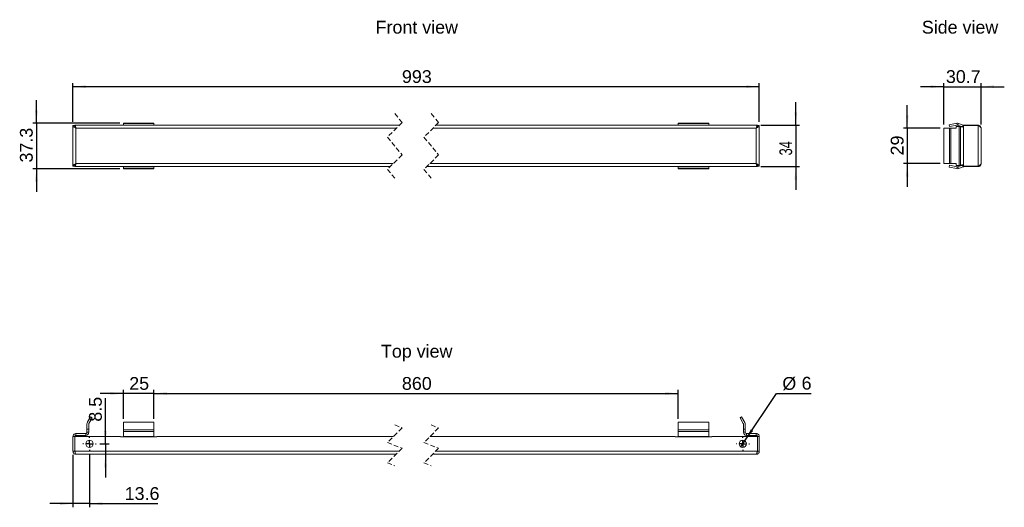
# Paper-space layout 'CJDN1810R5' of a CAD drawing. Header units: millimetres. Extents: x 41 to 850, y 178 to 579.
import ezdxf

# ---------------------------------------------------------------- set-up
doc = ezdxf.new("R2010")
doc.units = ezdxf.units.MM
doc.linetypes.add('HIDDEN', pattern=[1.905, 1.27, -0.635])
doc.layers.add('FORMAT', color=7, linetype='Continuous')
doc.styles.add('SLDTEXTSTYLE3', font='TXT', dxfattribs={"width": 0.75})
doc.styles.get("Standard").update_dxf_attribs({"font": 'arial.ttf'})

psp = doc.layouts.new('CJDN1810R5')

# ---------------------------------------------------------------- linework, layer by layer
at = {"color": 7, "linetype": 'Continuous', "lineweight": 18, "ltscale": 3}
for p, q in [((151.1, 493.54), (126.1, 493.54)), ((126.1, 493.39), (126.1, 493.54)), ((126.1, 493.39), (126.1, 491.93)), ((151.1, 493.39), (126.1, 493.39)), ((151.1, 493.54), (151.1, 493.39)), ((151.1, 491.93), (151.1, 493.39)), ((606.82, 493.54), (581.82, 493.54)), ((581.82, 493.39), (581.82, 493.54)), ((606.82, 493.39), (581.82, 493.39)), ((581.82, 491.93), (581.82, 493.39)), ((606.82, 493.54), (606.82, 493.39)), ((606.82, 493.39), (606.82, 491.93)), ((810.47, 493.49), (804.32, 492.18)), ((810.78, 492.02), (810.47, 493.49)), ((811.33, 491.98), (811.84, 493.39)), ((811.84, 493.39), (815.86, 491.93)), ((84.59, 491.57), (84.59, 458.17)), ((84.59, 491.57), (86.09, 491.57)), ((352.67, 491.87), (86.19, 491.87)), ((86.19, 491.87), (86.19, 490.96)), ((87.09, 489.37), (87.09, 460.37)), ((350.17, 489.37), (87.09, 489.37)), ((126.1, 491.93), (126.1, 491.87)), ((151.1, 491.93), (126.1, 491.93)), ((151.1, 491.87), (151.1, 491.93)), ((645.83, 489.37), (380.17, 489.37)), ((646.73, 491.87), (382.67, 491.87)), ((581.82, 491.93), (581.82, 491.87)), ((606.82, 491.93), (581.82, 491.93)), ((606.82, 491.87), (606.82, 491.93)), ((645.83, 460.37), (645.83, 489.37)), ((646.73, 491.87), (646.73, 490.96)), ((648.33, 491.57), (646.83, 491.57)), ((648.33, 458.17), (648.33, 491.57)), ((799.83, 460.37), (799.83, 489.37)), ((799.83, 489.37), (804.44, 489.37)), ((804.32, 492.18), (804.64, 490.71)), ((804.44, 460.37), (804.44, 489.37)), ((804.44, 489.37), (805.69, 489.37)), ((810.78, 492.02), (804.64, 490.71)), ((805.69, 489.37), (805.69, 460.37)), ((805.69, 489.37), (810.02, 489.37)), ((810.02, 489.37), (810.02, 490.87)), ((810.02, 490.87), (812.52, 490.87)), ((811.33, 491.98), (814.39, 490.87)), ((812.52, 490.87), (812.52, 458.87)), ((813.52, 490.87), (812.52, 490.87)), ((815.02, 490.87), (813.52, 490.87)), ((813.52, 490.87), (813.52, 458.87)), ((815.86, 491.93), (815.37, 490.6)), ((816.02, 491.87), (828.02, 491.87)), ((816.02, 491.87), (816.02, 491.57)), ((816.02, 491.57), (816.02, 490.36)), ((828.02, 491.57), (816.02, 491.57)), ((816.02, 490.36), (816.02, 459.38)), ((828.02, 491.57), (828.02, 458.17)), ((830.52, 489.37), (830.52, 460.37)), ((84.59, 458.17), (86.09, 458.17)), ((86.19, 457.87), (86.19, 458.67)), ((86.19, 457.87), (345.19, 457.87)), ((87.09, 460.37), (347.69, 460.37)), ((126.1, 457.87), (126.1, 457.81)), ((126.1, 457.81), (151.1, 457.81)), ((126.1, 456.35), (126.1, 457.81)), ((126.1, 456.35), (151.1, 456.35)), ((126.1, 456.2), (126.1, 456.35)), ((126.1, 456.2), (151.1, 456.2)), ((151.1, 457.81), (151.1, 457.87)), ((151.1, 457.81), (151.1, 456.35)), ((151.1, 456.35), (151.1, 456.2)), ((375.19, 457.87), (646.73, 457.87)), ((377.69, 460.37), (645.83, 460.37)), ((581.82, 457.87), (581.82, 457.81)), ((581.82, 457.81), (606.82, 457.81)), ((581.82, 457.81), (581.82, 456.35)), ((581.82, 456.35), (606.82, 456.35)), ((581.82, 456.2), (581.82, 456.35)), ((581.82, 456.2), (606.82, 456.2)), ((606.82, 457.81), (606.82, 457.87)), ((606.82, 456.35), (606.82, 457.81)), ((606.82, 456.35), (606.82, 456.2)), ((646.73, 457.87), (646.73, 458.78)), ((648.33, 458.17), (646.83, 458.17)), ((804.44, 460.37), (799.83, 460.37)), ((804.32, 457.56), (804.64, 459.03)), ((810.47, 456.25), (804.32, 457.56)), ((805.69, 460.37), (804.44, 460.37)), ((810.78, 457.72), (804.64, 459.03)), ((810.02, 460.37), (805.69, 460.37)), ((810.02, 458.87), (810.02, 460.37)), ((812.52, 458.87), (810.02, 458.87)), ((810.78, 457.72), (810.47, 456.25)), ((811.33, 457.76), (814.39, 458.87)), ((811.33, 457.76), (811.84, 456.35)), ((811.84, 456.35), (815.86, 457.81)), ((812.52, 458.87), (813.52, 458.87)), ((815.02, 458.87), (813.52, 458.87)), ((815.86, 457.81), (815.37, 459.15)), ((816.02, 458.17), (816.02, 459.38)), ((828.02, 458.17), (816.02, 458.17)), ((816.02, 457.87), (816.02, 458.17)), ((816.02, 457.87), (828.02, 457.87)), ((99.09, 252.44), (96.42, 247.83)), ((100.39, 251.69), (97.72, 247.08)), ((100.39, 251.69), (99.09, 252.44)), ((633.83, 252.44), (632.53, 251.69)), ((635.2, 247.08), (632.53, 251.69)), ((636.49, 247.83), (633.83, 252.44)), ((96.09, 246.58), (96.09, 242.25)), ((97.59, 246.58), (97.59, 242.25)), ((126.1, 241.8), (126.1, 247.95)), ((126.1, 247.95), (151.1, 247.95)), ((151.1, 247.95), (151.1, 241.8)), ((606.82, 247.95), (581.82, 247.95)), ((581.82, 247.95), (581.82, 241.8)), ((606.82, 241.8), (606.82, 247.95)), ((635.33, 242.25), (635.33, 246.58)), ((636.83, 242.25), (636.83, 246.58)), ((84.59, 224.25), (84.59, 236.25)), ((84.59, 236.25), (86.09, 236.25)), ((86.09, 224.25), (86.09, 236.25)), ((123.6, 236.25), (86.19, 236.25)), ((86.19, 236.25), (86.19, 224.25)), ((87.09, 237.25), (87.09, 238.75)), ((87.09, 238.75), (95.09, 238.75)), ((87.09, 237.25), (95.09, 237.25)), ((95.09, 238.75), (95.09, 237.25)), ((97.59, 242.25), (96.09, 242.25)), ((96.09, 242.25), (96.09, 239.75)), ((96.09, 239.75), (97.59, 239.75)), ((97.59, 242.25), (97.59, 239.75)), ((123.6, 236.25), (123.6, 235.97)), ((123.6, 235.97), (126.1, 235.97)), ((126.1, 240.43), (126.1, 241.8)), ((151.1, 241.8), (126.1, 241.8)), ((151.1, 240.43), (126.1, 240.43)), ((126.1, 240.43), (126.1, 236.41)), ((151.1, 236.41), (126.1, 236.41)), ((126.1, 236.41), (126.1, 236.07)), ((126.1, 236.07), (151.1, 236.07)), ((126.1, 235.97), (126.1, 236.07)), ((151.1, 241.8), (151.1, 240.43)), ((151.1, 236.41), (151.1, 240.43)), ((151.1, 236.07), (151.1, 236.41)), ((151.1, 236.07), (151.1, 235.97)), ((151.1, 235.97), (153.6, 235.97)), ((153.6, 235.97), (153.6, 236.25)), ((347.79, 236.25), (153.6, 236.25)), ((579.32, 236.25), (377.79, 236.25)), ((579.32, 236.25), (579.32, 235.97)), ((579.32, 235.97), (581.82, 235.97)), ((606.82, 241.8), (581.82, 241.8)), ((581.82, 240.43), (581.82, 241.8)), ((606.82, 240.43), (581.82, 240.43)), ((581.82, 236.41), (581.82, 240.43)), ((606.82, 236.41), (581.82, 236.41)), ((581.82, 236.41), (581.82, 236.07)), ((581.82, 236.07), (606.82, 236.07)), ((581.82, 235.97), (581.82, 236.07)), ((606.82, 241.8), (606.82, 240.43)), ((606.82, 240.43), (606.82, 236.41)), ((606.82, 236.07), (606.82, 236.41)), ((606.82, 236.07), (606.82, 235.97)), ((606.82, 235.97), (609.32, 235.97)), ((609.32, 235.97), (609.32, 236.25)), ((646.73, 236.25), (609.32, 236.25)), ((636.83, 242.25), (635.33, 242.25)), ((635.33, 239.75), (635.33, 242.25)), ((636.83, 239.75), (635.33, 239.75)), ((636.83, 239.75), (636.83, 242.25)), ((637.83, 238.75), (637.83, 237.25)), ((637.83, 238.75), (645.83, 238.75)), ((637.83, 237.25), (645.83, 237.25)), ((645.83, 237.25), (645.83, 238.75)), ((646.73, 236.25), (646.73, 224.25)), ((648.33, 236.25), (646.83, 236.25)), ((646.83, 224.25), (646.83, 236.25)), ((648.33, 224.25), (648.33, 236.25)), ((84.59, 224.25), (86.09, 224.25)), ((352.57, 224.25), (86.19, 224.25)), ((350.07, 221.75), (87.09, 221.75)), ((645.83, 221.75), (380.07, 221.75)), ((646.73, 224.25), (382.57, 224.25)), ((648.33, 224.25), (646.83, 224.25))]:
    psp.add_line(p, q, dxfattribs=at)
at = {"color": 7, "linetype": 'HIDDEN', "lineweight": 18, "ltscale": 3}
for p, q in [((354.93, 494.13), (342.93, 482.13)), ((348.93, 501.4), (354.93, 494.13)), ((384.93, 494.13), (372.93, 482.13)), ((378.93, 501.4), (384.93, 494.13)), ((342.93, 482.13), (354.93, 467.61)), ((372.93, 482.13), (384.93, 467.61)), ((354.93, 467.61), (342.93, 455.61)), ((384.93, 467.61), (372.93, 455.61)), ((342.93, 455.61), (348.93, 448.35)), ((372.93, 455.61), (378.93, 448.35)), ((354.93, 243.38), (342.93, 231.38)), ((348.93, 245.77), (354.93, 243.38)), ((384.93, 243.38), (372.93, 231.38)), ((378.93, 245.77), (384.93, 243.38)), ((342.93, 231.38), (354.93, 226.61)), ((354.93, 226.61), (342.93, 214.61)), ((372.93, 231.38), (384.93, 226.61)), ((384.93, 226.61), (372.93, 214.61)), ((342.93, 214.61), (348.93, 212.22)), ((372.93, 214.61), (378.93, 212.22))]:
    psp.add_line(p, q, dxfattribs=at)
at = {"color": 7, "linetype": 'Continuous', "lineweight": 18, "ltscale": 9}
for centre in [(98.19, 230.25), (634.73, 230.25)]:
    psp.add_circle(centre, 3, dxfattribs=at)
for centre, radius, start, end in [((810.99, 491.04), 2.5, 70, 102), ((810.99, 491.04), 1, 70, 102), ((816.2, 492.87), 1, 250, 270), ((810.99, 458.7), 2.5, 258, 290), ((810.99, 458.7), 1, 258, 290), ((816.2, 456.87), 1, 90, 110), ((98.59, 246.58), 2.5, 150.00179, 179.99719), ((98.59, 246.58), 1, 149.99058, 180.00586), ((634.33, 246.58), 1, 359.99414, 30.00942), ((634.33, 246.58), 2.5, 0.00281, 29.99821), ((95.09, 239.75), 2.5, 270.00045, 359.99961), ((95.09, 239.75), 1, 269.99821, 0.00253), ((637.83, 239.75), 2.5, 180.00039, 269.99955), ((637.83, 239.75), 1, 179.99747, 270.00179)]:
    psp.add_arc(centre, radius, start, end, dxfattribs=at)
at = {"color": 7, "linetype": 'Continuous', "lineweight": 18, "ltscale": 3}
for points, knots in [([(87.09, 489.37), (86.77, 489.55), (86.17, 489.88), (85.4, 490.4), (84.76, 490.91), (84.64, 491.37), (84.59, 491.57)], [0, 0, 0, 0, 0.316516, 0.598709, 0.822508, 1, 1, 1, 1]), ([(87.09, 489.37), (86.9, 489.64), (86.54, 490.15), (86.15, 490.89), (86.11, 491.38), (86.09, 491.57)], [0, 0, 0, 0, 0.400344, 0.766353, 1, 1, 1, 1]), ([(86.19, 491.87), (86.27, 491.81), (86.51, 491.64), (86.66, 491.04), (86.89, 490.29), (87.02, 489.69), (87.09, 489.37)], [0, 0, 0, 0, 0.108896, 0.325746, 0.636797, 1, 1, 1, 1]), ([(86.56, 490.15), (86.59, 490.13), (86.71, 490.01), (86.87, 489.74), (87.02, 489.5), (87.09, 489.37)], [0, 0, 0, 0, 0.112843, 0.530445, 1, 1, 1, 1]), ([(645.83, 489.37), (645.89, 489.62), (646, 490.12), (646.17, 490.83), (646.37, 491.38), (646.51, 491.78), (646.68, 491.85), (646.73, 491.87)], [0, 0, 0, 0, 0.2815789, 0.5730859, 0.8012965, 0.945687, 1, 1, 1, 1]), ([(648.33, 491.57), (648.28, 491.38), (648.17, 490.93), (647.54, 490.41), (646.76, 489.89), (646.15, 489.55), (645.83, 489.37)], [0, 0, 0, 0, 0.169299, 0.393911, 0.678982, 1, 1, 1, 1]), ([(646.83, 491.57), (646.81, 491.38), (646.78, 491), (646.54, 490.45), (646.21, 489.91), (645.96, 489.55), (645.83, 489.37)], [0, 0, 0, 0, 0.2261661, 0.4669711, 0.7270735, 1, 1, 1, 1]), ([(645.83, 489.37), (645.91, 489.51), (646.06, 489.76), (646.22, 490.04), (646.33, 490.13), (646.34, 490.14)], [0, 0, 0, 0, 0.5368884, 0.9473583, 1, 1, 1, 1]), ([(813.52, 490.87), (813.52, 490.83), (813.59, 490.79), (813.84, 490.7), (814.03, 490.66), (814.49, 490.57), (814.77, 490.53), (815.37, 490.45), (815.7, 490.41), (816.02, 490.36)], [0, 0, 0, 0, 0.25, 0.25, 0.5, 0.5, 0.75, 0.75, 1, 1, 1, 1]), ([(815.02, 490.87), (815.02, 490.79), (815.13, 490.7), (815.5, 490.53), (815.76, 490.45), (816.02, 490.36)], [0, 0, 0, 0, 0.5, 0.5, 1, 1, 1, 1]), ([(828.02, 491.87), (828.35, 491.87), (828.68, 491.81), (829.28, 491.55), (829.56, 491.37), (830.02, 490.91), (830.21, 490.63), (830.46, 490.02), (830.52, 489.7), (830.52, 489.37)], [0, 0, 0, 0, 0.25, 0.25, 0.5, 0.5, 0.75, 0.75, 1, 1, 1, 1]), ([(830.52, 489.37), (830.52, 489.56), (830.46, 489.74), (830.21, 490.11), (830.02, 490.29), (829.56, 490.66), (829.28, 490.84), (828.68, 491.21), (828.35, 491.39), (828.02, 491.57)], [0, 0, 0, 0, 0.25, 0.25, 0.5, 0.5, 0.75, 0.75, 1, 1, 1, 1]), ([(84.59, 458.17), (84.64, 458.36), (84.74, 458.8), (85.35, 459.31), (86.14, 459.84), (86.75, 460.18), (87.09, 460.37)], [0, 0, 0, 0, 0.166515, 0.38651, 0.665666, 1, 1, 1, 1]), ([(86.09, 458.17), (86.13, 458.45), (86.21, 459.04), (86.65, 459.74), (86.96, 460.18), (87.09, 460.37)], [0, 0, 0, 0, 0.338865, 0.718142, 1, 1, 1, 1]), ([(87.09, 460.37), (87.02, 460.05), (86.89, 459.45), (86.66, 458.7), (86.51, 458.1), (86.27, 457.93), (86.19, 457.87)], [0, 0, 0, 0, 0.363203, 0.674254, 0.891104, 1, 1, 1, 1]), ([(646.73, 457.87), (646.67, 457.9), (646.47, 458.01), (646.34, 458.45), (646.14, 459.04), (645.98, 459.72), (645.87, 460.18), (645.83, 460.37)], [0, 0, 0, 0, 0.075322, 0.237275, 0.480452, 0.781291, 1, 1, 1, 1]), ([(645.83, 460.37), (646.15, 460.19), (646.76, 459.85), (647.54, 459.33), (648.17, 458.81), (648.28, 458.36), (648.33, 458.17)], [0, 0, 0, 0, 0.321018, 0.606089, 0.830701, 1, 1, 1, 1]), ([(646.33, 459.61), (646.31, 459.64), (646.18, 459.76), (646.03, 460.03), (645.9, 460.26), (645.83, 460.37)], [0, 0, 0, 0, 0.131272, 0.568357, 1, 1, 1, 1]), ([(645.83, 460.37), (645.96, 460.19), (646.21, 459.83), (646.54, 459.29), (646.78, 458.74), (646.81, 458.36), (646.83, 458.17)], [0, 0, 0, 0, 0.2729265, 0.5330289, 0.7738339, 1, 1, 1, 1]), ([(816.02, 459.38), (815.7, 459.33), (815.37, 459.29), (814.77, 459.21), (814.49, 459.17), (814.03, 459.08), (813.84, 459.04), (813.59, 458.95), (813.52, 458.91), (813.52, 458.87)], [0, 0, 0, 0, 0.25, 0.25, 0.5, 0.5, 0.75, 0.75, 1, 1, 1, 1]), ([(816.02, 459.38), (815.76, 459.29), (815.5, 459.21), (815.13, 459.04), (815.02, 458.95), (815.02, 458.87)], [0, 0, 0, 0, 0.5, 0.5, 1, 1, 1, 1]), ([(828.02, 458.17), (828.35, 458.36), (828.68, 458.54), (829.29, 458.91), (829.56, 459.09), (830.03, 459.46), (830.21, 459.64), (830.46, 460.01), (830.52, 460.19), (830.52, 460.37)], [0, 0, 0, 0, 0.25, 0.25, 0.5, 0.5, 0.75, 0.75, 1, 1, 1, 1]), ([(830.52, 460.37), (830.52, 460.04), (830.46, 459.72), (830.21, 459.11), (830.02, 458.83), (829.56, 458.37), (829.28, 458.19), (828.68, 457.94), (828.35, 457.87), (828.02, 457.87)], [0, 0, 0, 0, 0.25, 0.25, 0.5, 0.5, 0.75, 0.75, 1, 1, 1, 1]), ([(87.09, 238.75), (86.76, 238.71), (86.11, 238.63), (85.28, 238.05), (84.7, 237.23), (84.63, 236.57), (84.59, 236.25)], [0, 0, 0, 0, 0.250001, 0.500003, 0.750001, 1, 1, 1, 1]), ([(87.09, 237.25), (86.96, 237.23), (86.7, 237.2), (86.37, 236.97), (86.13, 236.64), (86.1, 236.38), (86.09, 236.25)], [0, 0, 0, 0, 0.250003, 0.500003, 0.750003, 1, 1, 1, 1]), ([(648.33, 236.25), (648.29, 236.57), (648.22, 237.23), (647.64, 238.05), (646.81, 238.63), (646.16, 238.71), (645.83, 238.75)], [0, 0, 0, 0, 0.249999, 0.499997, 0.749999, 1, 1, 1, 1]), ([(646.83, 236.25), (646.81, 236.38), (646.78, 236.64), (646.55, 236.97), (646.22, 237.2), (645.96, 237.23), (645.83, 237.25)], [0, 0, 0, 0, 0.249997, 0.499997, 0.749997, 1, 1, 1, 1]), ([(87.09, 221.75), (86.77, 221.78), (86.12, 221.85), (85.3, 222.42), (84.71, 223.24), (84.63, 223.9), (84.59, 224.25)], [0, 0, 0, 0, 0.24635, 0.492825, 0.739303, 1, 1, 1, 1]), ([(86.33, 223.67), (86.27, 223.72), (86.11, 223.88), (86.1, 224.11), (86.09, 224.25)], [0, 0, 0, 0, 0.375479, 1, 1, 1, 1]), ([(86.19, 224.25), (86.26, 223.92), (86.39, 223.33), (86.62, 222.57), (86.77, 221.98), (87.01, 221.8), (87.09, 221.75)], [0, 0, 0, 0, 0.3631983, 0.6742474, 0.8910959, 1, 1, 1, 1]), ([(645.83, 221.75), (645.89, 221.78), (646.09, 221.89), (646.22, 222.33), (646.42, 222.93), (646.58, 223.6), (646.69, 224.06), (646.73, 224.25)], [0, 0, 0, 0, 0.076346, 0.239083, 0.482902, 0.784127, 1, 1, 1, 1]), ([(648.33, 224.25), (648.29, 223.92), (648.22, 223.26), (647.64, 222.44), (646.81, 221.86), (646.16, 221.78), (645.83, 221.75)], [0, 0, 0, 0, 0.249999, 0.499997, 0.749999, 1, 1, 1, 1]), ([(646.83, 224.25), (646.82, 224.11), (646.79, 223.87), (646.65, 223.69), (646.58, 223.6)], [0, 0, 0, 0, 0.55585, 1, 1, 1, 1])]:
    psp.add_open_spline(points, degree=3, knots=knots, dxfattribs=at)
at = {"layer": 'FORMAT', "ltscale": 3}
for p, q in [((84.59, 494.57), (84.59, 526.54)), ((648.33, 494.57), (648.33, 526.54)), ((799.83, 492.37), (799.83, 526.54)), ((830.52, 492.37), (830.52, 526.54)), ((648.33, 523.54), (84.59, 523.54)), ((799.83, 523.54), (780.78, 523.54)), ((799.83, 523.54), (830.52, 523.54)), ((830.52, 523.54), (849.57, 523.54)), ((54.59, 493.54), (54.59, 512.59)), ((678.33, 491.87), (678.33, 510.92)), ((769.83, 489.37), (769.83, 508.42)), ((123.1, 493.54), (51.59, 493.54)), ((54.59, 493.54), (54.59, 456.2)), ((649.73, 491.87), (681.33, 491.87)), ((678.33, 491.87), (678.33, 457.87)), ((796.83, 489.37), (766.83, 489.37)), ((769.83, 489.37), (769.83, 460.37)), ((123.1, 456.2), (51.59, 456.2)), ((54.59, 456.2), (54.59, 437.15)), ((649.73, 457.87), (681.33, 457.87)), ((678.33, 457.87), (678.33, 438.82)), ((796.83, 460.37), (766.83, 460.37)), ((769.83, 460.37), (769.83, 441.32)), ((126.1, 271.62), (107.05, 271.62)), ((111.3, 230.25), (111.3, 267.88)), ((126.1, 250.95), (126.1, 274.62)), ((151.1, 271.62), (126.1, 271.62)), ((151.1, 250.95), (151.1, 274.62)), ((151.1, 250.95), (151.1, 274.62)), ((151.1, 271.62), (581.82, 271.62)), ((151.1, 271.62), (170.15, 271.62)), ((581.82, 250.95), (581.82, 274.62)), ((636.4, 232.74), (662.49, 271.62)), ((662.49, 271.62), (690.85, 271.62)), ((106.69, 230.25), (114.3, 230.25)), ((111.3, 230.25), (111.3, 221.75)), ((633.06, 227.75), (636.4, 232.74)), ((84.59, 221.25), (84.59, 178.18)), ((98.19, 221.75), (98.19, 178.18)), ((111.3, 221.75), (111.3, 202.7)), ((84.59, 181.18), (65.54, 181.18)), ((98.19, 181.18), (84.59, 181.18)), ((98.19, 181.18), (154.28, 181.18))]:
    psp.add_line(p, q, dxfattribs=at)
at = {"layer": 'FORMAT', "color": 0, "ltscale": 3}
for p, q in [((98.19, 235.25), (98.19, 235.75)), ((634.73, 235.25), (634.73, 235.75)), ((93.19, 230.25), (92.69, 230.25)), ((98.19, 230.25), (95.69, 230.25)), ((98.19, 230.25), (98.19, 232.75)), ((98.19, 230.25), (98.19, 227.75)), ((98.19, 230.25), (100.69, 230.25)), ((103.19, 230.25), (103.69, 230.25)), ((629.73, 230.25), (629.23, 230.25)), ((634.73, 230.25), (632.23, 230.25)), ((634.73, 230.25), (634.73, 232.75)), ((634.73, 230.25), (634.73, 227.75)), ((634.73, 230.25), (637.23, 230.25)), ((639.73, 230.25), (640.23, 230.25)), ((98.19, 225.25), (98.19, 224.75)), ((634.73, 225.25), (634.73, 224.75))]:
    psp.add_line(p, q, dxfattribs=at)
at = {"layer": 'FORMAT', "ltscale": 3}
for points in [[(84.59, 523.54), (95.26, 522.4), (95.26, 524.69)], [(648.33, 523.54), (637.66, 524.69), (637.66, 522.4)], [(799.83, 523.54), (789.16, 524.69), (789.16, 522.4)], [(830.52, 523.54), (841.19, 522.4), (841.19, 524.69)], [(54.59, 493.54), (55.73, 504.21), (53.44, 504.21)], [(678.33, 491.87), (679.48, 502.54), (677.19, 502.54)], [(769.83, 489.37), (770.97, 500.04), (768.69, 500.04)], [(54.59, 456.2), (53.44, 445.53), (55.73, 445.53)], [(678.33, 457.87), (677.19, 447.2), (679.48, 447.2)], [(769.83, 460.37), (768.69, 449.7), (770.97, 449.7)], [(126.1, 271.62), (115.43, 272.76), (115.43, 270.47)], [(151.1, 271.62), (161.76, 270.47), (161.76, 272.76)], [(151.1, 271.62), (161.76, 270.47), (161.76, 272.76)], [(581.82, 271.62), (571.15, 272.76), (571.15, 270.47)], [(111.3, 230.25), (112.44, 240.91), (110.16, 240.91)], [(636.4, 232.74), (643.3, 240.96), (641.4, 242.23)], [(111.3, 221.75), (110.16, 211.08), (112.44, 211.08)], [(84.59, 181.18), (73.92, 182.33), (73.92, 180.04)], [(98.19, 181.18), (108.86, 180.04), (108.86, 182.33)]]:
    psp.add_solid(points, dxfattribs=at)

# ---------------------------------------------------------------- texts
at = {"layer": 'FORMAT', "linetype": 'Continuous', "ltscale": 3}
for s, p in [('Front view', (333.2, 567.14)), ('Side view', (781.84, 567.13)), ('Top view', (337.6, 301.08))]:
    psp.add_text(s, height=10.5, dxfattribs=at).set_placement(p)
at = {"layer": 'FORMAT', "ltscale": 3, "char_height": 10.5, "attachment_point": 1}
for s, insert in [('993', (354.82, 537.08)), ('30.7', (801.6, 537.08)), ('25', (130.84, 285.15)), ('860', (354.82, 285.15)), ('%%c', (667.26, 285.15)), ('6', (683.09, 285.31)), ('13.6', (127.12, 194.72))]:
    psp.add_mtext(s, dxfattribs=dict(at, insert=insert))
at = {"layer": 'FORMAT', "ltscale": 3, "char_height": 10.5, "attachment_point": 1, "rotation": 90}
for s, insert in [('37.3', (41.05, 461.29)), ('29', (756.29, 467.11)), ('8.5', (97.77, 248.49))]:
    psp.add_mtext(s, dxfattribs=dict(at, insert=insert))
at = {"layer": 'FORMAT', "ltscale": 3, "insert": (664.8, 467.11), "char_height": 10.5, "attachment_point": 1, "rotation": 90, "style": 'SLDTEXTSTYLE3'}
psp.add_mtext('34', dxfattribs=at)

doc.saveas('drawing.dxf')
